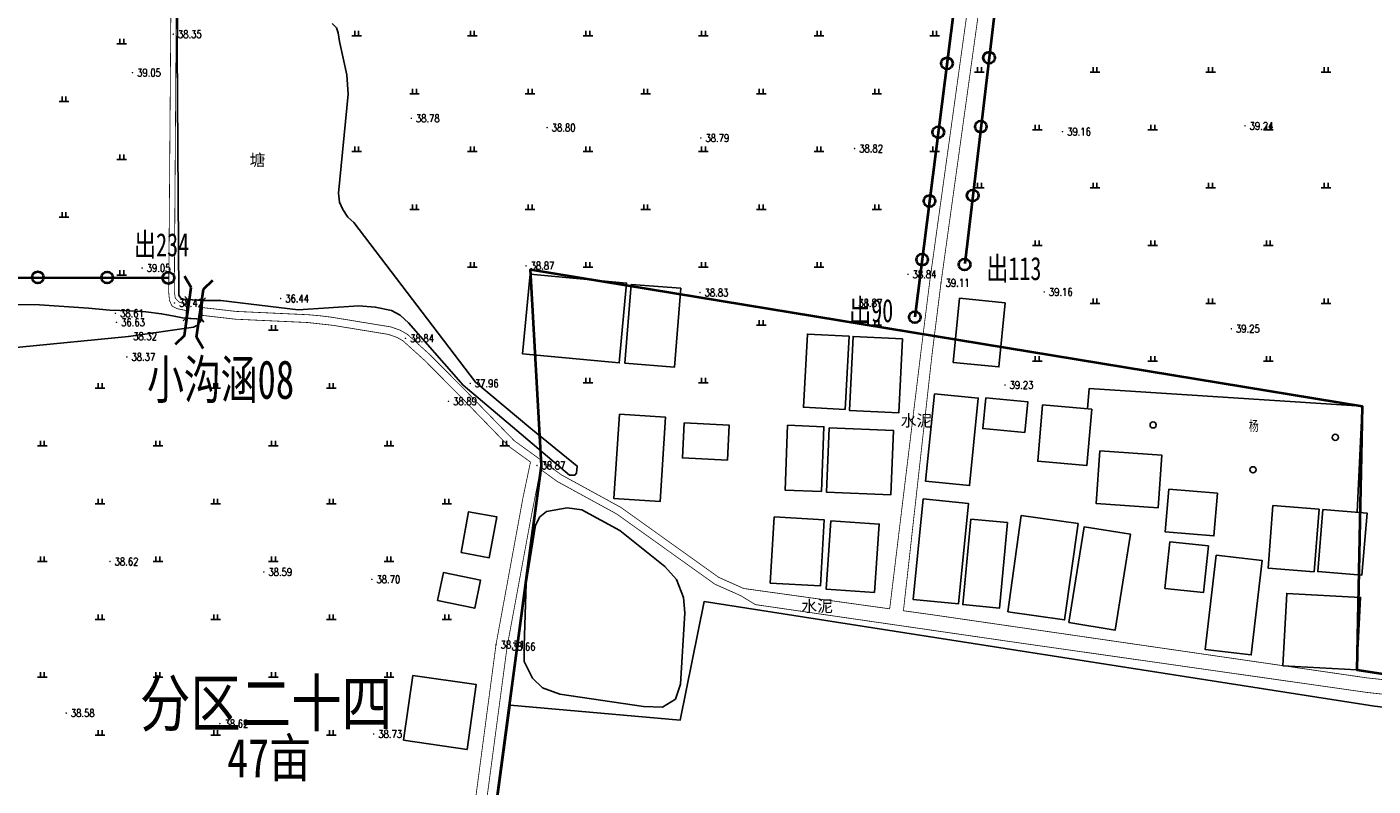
# Model space of a CAD drawing. Extents: x 464172 to 473094, y 3847158 to 3855433.
# Tile 20 of 99: x 466597 to 466947, y 3850291 to 3850488. Entities that reach past the tile are written whole.
import ezdxf
from ezdxf.enums import TextEntityAlignment as Align

# ---------------------------------------------------------------- set-up
doc = ezdxf.new("R2010")
doc.units = 0
doc.linetypes.add('X2', pattern=[10, 8, -2])
doc.linetypes.add('X31', pattern=[1.8, 1.2, -0.6])
doc.layers.get('0').update_dxf_attribs({"linetype": 'CONTINUOUS'})
doc.layers.add('ASSIST', color=7, linetype='CONTINUOUS', plot=False)
for name, color, linetype in [('DLSS', 4, 'CONTINUOUS'), ('DMTZ', 3, 'CONTINUOUS'), ('GCD', 9, 'CONTINUOUS'), ('JMD', 6, 'CONTINUOUS'), ('SXSS', 5, 'CONTINUOUS'), ('ZBTZ', 8, 'CONTINUOUS')]:
    doc.layers.add(name, color=color, linetype=linetype)
doc.layers.add('出水口', color=3, linetype='CONTINUOUS', lineweight=30)
doc.layers.add('支管', color=3, linetype='CONTINUOUS', lineweight=30)
doc.styles.add('HZ', font='rs.shx', dxfattribs={"width": 0.8, "bigfont": 'hztxt.shx'})
doc.styles.get("Standard").update_dxf_attribs({"font": 'rs.shx', "bigfont": 'hztxt.shx'})
doc.styles.add('黑体', font='simhei.ttf')
doc.linetypes.add('10411', pattern='A,2,[150,AAA.SHX,S=1,R=0,X=0,Y=1],2,[151,AAA.SHX,S=1,R=0,X=0,Y=3],1e-11', length=4)
doc.linetypes.add('10421', pattern='A,2,[150,AAA.SHX,S=0.5,R=0,X=0,Y=0.5],1e-11', length=2)
doc.linetypes.add('1161', pattern='A,0,[149,AAA.SHX,S=0.15,R=0,X=0,Y=0],-1.6', length=1.6)
doc.linetypes.add('712B', pattern='A,4,-1,4,-1,4,-1,[167,AAA.SHX,S=0.5,R=0,X=0,Y=0],8,[168,AAA.SHX,S=0.5,R=0,X=0,Y=0],-1', length=24)

# ---------------------------------------------------------------- blocks, each defined once
blk = doc.blocks.new('GC200')
at = {"linetype": 'Continuous', "const_width": 0.2, "flags": 128}
blk.add_lwpolyline([(-0.1, 0, 1), (0.1, 0, 1)], format="xyb", close=True, dxfattribs=at)
blk = doc.blocks.new('gc326')
blk.add_circle((0, 0), 0.8)
blk = doc.blocks.new('gc119')
for p, q in [((-1.25, 0), (1.25, 0)), ((-0.5, 1.3), (-0.5, 0)), ((0.5, 1.3), (0.5, 0))]:
    blk.add_line(p, q)
blk = doc.blocks.new('1243124123')
at = {"layer": 'ASSIST', "color": 8, "linetype": 'Continuous', "flags": 128}
blk.add_lwpolyline([(645.28, -703.77), (649.21, -704.02), (648.9, -708.88), (644.97, -708.63)], close=True, dxfattribs=at)
at = {"layer": 'DLSS', "color": 8, "linetype": 'Continuous', "const_width": 0.2, "flags": 128}
for points in [[(887.24, -302.18), (885.63, -336.07), (881.07, -388.21), (871.65, -466.44), (862.17, -544.25), (851.87, -620.49), (840.89, -699.46), (838.58, -717.9), (831.14, -784.51)], [(645.19, -705.19), (643.16, -704.46), (642.14, -703.48), (641.88, -701.74), (642.78, -570.8)], [(648.97, -707.88), (657.74, -708.89), (676.49, -709.75), (679.41, -710.07), (683.11, -710.49), (697.49, -712.84), (699.7, -713.62), (701.27, -714.53), (706.79, -719.51), (715.15, -727.91), (728.72, -741.88), (734.33, -745.95)], [(782.71, -959.86), (749.73, -953.94), (712.97, -947.81), (710.51, -946.74), (708.17, -944.45), (728.27, -793.81), (734.4, -760.72), (736.92, -747.82)]]:
    blk.add_lwpolyline(points, dxfattribs=at)
at = {"layer": 'DLSS', "color": 8, "linetype": 'X2', "const_width": 0.2, "flags": 128}
for points in [[(869.3, -461.24), (868.72, -466.09), (859.24, -543.88), (848.95, -620.09), (837.97, -699.08), (835.66, -717.53), (827.57, -784.01)], [(641.43, -570.75), (640.43, -701.98), (640.63, -704.03), (641.27, -705.46), (642.62, -706.16), (645.1, -706.68)], [(649.14, -705.87), (657.9, -706.87), (676.66, -707.73), (679.6, -707.99), (682.68, -708.37), (698.07, -710.89), (700.5, -711.74), (702.39, -712.81), (708.18, -718.05), (716.59, -726.49), (730.05, -740.35), (742.36, -749.27), (757.77, -757.69), (783.21, -775.86), (789.69, -778.74), (827.57, -784.01)], [(831.14, -784.51), (838.54, -785.54), (951.38, -801.91), (977.41, -804.79)]]:
    blk.add_lwpolyline(points, dxfattribs=at)
at = {"layer": 'DLSS', "color": 8, "linetype": 'X2', "const_width": 0.2, "elevation": 39.49, "flags": 128}
blk.add_lwpolyline([(87.14, -855.2), (157.28, -861.88), (422.68, -889.82), (553.34, -904.58), (578.1, -914.16), (645.97, -932.24), (681.32, -941.65), (702.55, -947.83), (703.7, -947.51), (704.52, -947.04), (705.12, -946.05), (725.38, -793.32), (732.4, -755.1), (734.33, -745.95)], dxfattribs=at)
at = {"layer": 'DLSS', "color": 8, "linetype": 'Continuous', "const_width": 0.2, "elevation": 39.2, "flags": 128}
blk.add_lwpolyline([(736.92, -747.82), (741.28, -750.98), (756.69, -759.4), (782.2, -777.62), (788.87, -780.58), (792.71, -782.92), (859.29, -792.57), (951.33, -805.68), (978.46, -808.74), (1025.52, -814.53), (1060.76, -822.82), (1086.07, -825.52), (1110.28, -826.99), (1115.09, -825.85), (1116.37, -825.72)], dxfattribs=at)
at = {"layer": 'DMTZ', "color": 8, "linetype": '10411', "flags": 128}
for points in [[(644.97, -708.63), (644.01, -708.52), (641.83, -708.09), (638.56, -707.46), (634.52, -706.96), (630.34, -706.69), (625.16, -706.55), (619.63, -706.03), (606.9, -705.15), (585.56, -705.09), (534.23, -704.09), (531.6, -704.08), (529.09, -704.65), (527.06, -705.39)], [(596.69, -716.82), (601.69, -716.11), (630, -713.34), (646.86, -710.92), (647.74, -710.52), (648.58, -709.7), (648.9, -708.88)]]:
    blk.add_lwpolyline(points, dxfattribs=at)
at = {"layer": 'JMD', "color": 8, "linetype": 'Continuous', "elevation": 39.2, "flags": 128}
blk.add_lwpolyline([(734.21, -697.2), (732.3, -717.91), (757.37, -720.22), (759.28, -699.51)], close=True, dxfattribs=at)
at = {"layer": 'JMD', "color": 8, "linetype": 'Continuous', "flags": 128}
for points in [[(760.45, -699.87), (758.85, -720.31), (771.72, -721.31), (773.32, -700.88)], [(857.52, -704.6), (855.91, -721.25), (844.09, -720.11), (845.7, -703.46)], [(816.03, -732.33), (817.06, -713.33), (806.21, -712.74), (805.18, -731.74)], [(830.89, -713.99), (829.93, -733.18), (817.1, -732.54), (818.06, -713.35)], [(839.16, -728.21), (850.58, -729.35), (848.31, -752.06), (836.89, -750.92)], [(852.49, -729.27), (863.39, -730.3), (862.64, -738.27), (851.74, -737.24)], [(757.42, -733.51), (769.4, -734.3), (767.96, -756.18), (755.99, -755.4)], [(867.26, -731.14), (880.02, -732.24), (878.77, -746.82), (866.01, -745.73)], [(774.21, -735.77), (785.88, -736.36), (785.43, -745.45), (773.75, -744.86)], [(801.07, -736.4), (810.5, -736.78), (809.83, -753.57), (800.4, -753.2)], [(811.89, -737.04), (828.56, -737.74), (827.86, -754.47), (811.19, -753.77)], [(882.1, -743), (898.21, -744.13), (897.25, -757.8), (881.14, -756.67)], [(900, -752.99), (912.63, -754.02), (911.72, -765.11), (899.09, -764.07)], [(836.26, -755.48), (847.99, -756.66), (845.39, -782.75), (833.65, -781.58)], [(927.06, -757.23), (939.02, -758.17), (937.74, -774.41), (925.78, -773.46)], [(940.02, -758.23), (938.7, -774.34), (950.15, -775.28), (951.47, -759.17)], [(716.33, -769.44), (723.65, -770.77), (725.58, -760.15), (718.26, -758.82)], [(797.55, -760.16), (810.56, -760.9), (809.58, -778.08), (796.57, -777.34)], [(812.31, -761.17), (824.85, -762.05), (823.61, -779.76), (811.07, -778.89)], [(848.61, -760.73), (846.54, -782.93), (856.08, -783.82), (858.15, -761.62)], [(858.21, -784.82), (872.97, -786.89), (876.48, -761.88), (861.72, -759.81)], [(874.07, -787.6), (886.11, -789.54), (890.12, -764.67), (878.08, -762.73)], [(899.03, -778.71), (909.04, -779.77), (910.32, -767.69), (900.3, -766.63)], [(912.31, -770.08), (909.46, -794.59), (921.4, -795.98), (924.25, -771.47)], [(710.23, -781.86), (719.88, -783.85), (721.38, -776.59), (711.73, -774.59)], [(948.79, -799.83), (949.82, -781.05), (930.65, -780), (929.62, -798.78)], [(701.37, -818.12), (717.86, -820.47), (720.26, -803.66), (703.77, -801.31)]]:
    blk.add_lwpolyline(points, close=True, dxfattribs=at)
blk.add_lwpolyline([(1111.89, -857.55), (1113.54, -832.05), (1054.8, -825.8), (1023.57, -817.44), (953.43, -809.22), (779.38, -782.14), (773.2, -812.89), (729.02, -808.97), (710.77, -944.61), (780.23, -956.06)], dxfattribs=at)
at = {"layer": 'SXSS', "color": 8, "linetype": 'Continuous'}
for p, q in [((645.28, -703.77), (644.62, -703.02)), ((645.28, -703.77), (644.97, -708.63)), ((649.21, -704.02), (648.9, -708.88)), ((649.21, -704.02), (649.96, -703.36)), ((644.97, -708.63), (644.22, -709.29)), ((648.9, -708.88), (649.56, -709.63))]:
    blk.add_line(p, q, dxfattribs=at)
at = {"layer": 'SXSS', "color": 8, "linetype": 'Continuous', "elevation": 38.35, "flags": 128}
for points in [[(649.21, -704.02), (653.97, -704.05), (674.01, -706.5), (689.8, -705.44), (694.02, -705.73), (698.22, -706.62), (700.47, -707.81), (702.65, -709.82), (716.83, -726.01), (730.76, -737.78), (744.44, -749.31), (745.85, -749.31), (746.3, -748.85), (746.47, -746.97), (734.4, -737.21), (720.03, -725.18), (688.52, -683.78), (686.91, -682.38), (685.58, -680.47), (684.74, -678.49), (684.47, -676.22), (687.05, -650.5), (686.68, -645.53), (684.79, -636.89), (684.42, -634.58), (683.94, -633.33), (682.89, -632.16)], [(643.59, -569.39), (643.51, -571.07), (642.64, -638.77), (643.09, -702.67), (643.29, -703.06), (643.61, -703.4), (644.45, -703.77), (645.28, -703.77)]]:
    blk.add_lwpolyline(points, dxfattribs=at)
at = {"layer": 'SXSS', "color": 8, "linetype": 'X31'}
for points in [[(645.28, -703.77), (649.21, -704.02)], [(648.9, -708.88), (644.97, -708.63)]]:
    blk.add_lwpolyline(points, dxfattribs=at)
at = {"layer": 'SXSS', "color": 8, "linetype": '10421', "flags": 128}
blk.add_lwpolyline([(743.89, -757.84), (738.47, -758.79), (736.8, -760.19), (735.64, -762.34), (733.22, -777.45), (732.73, -793.65), (732.67, -797.7), (734.86, -801.98), (737.47, -804.54), (741.94, -806.14), (763.64, -809.34), (768.59, -809.56), (771.98, -807.4), (773.3, -803.55), (774.4, -785.09), (774.03, -781.08), (772.27, -776.37), (769.17, -773), (757.54, -763.69), (747.69, -758.36)], close=True, dxfattribs=at)
at = {"layer": 'ZBTZ', "color": 8, "linetype": '1161', "flags": 128}
blk.add_lwpolyline([(948.92, -758.96), (950.19, -731.44), (879.38, -726.84), (878.93, -732.14)], dxfattribs=at)
at = {"layer": 'GCD', "color": 8, "linetype": 'Continuous'}
ref = blk.add_blockref('GC200', (641.61, -634.97, 38.35), dxfattribs=at)
ref.add_attrib('height', '38.35', dxfattribs={"linetype": 'Continuous', "height": 2, "style": 'HZ', "width": 0.8}).set_placement((642.81, -634.97), align=Align.MIDDLE_LEFT)
ref = blk.add_blockref('GC200', (631.02, -644.95, 39.05), dxfattribs=at)
ref.add_attrib('height', '39.05', dxfattribs={"linetype": 'Continuous', "height": 2, "style": 'HZ', "width": 0.8}).set_placement((632.22, -644.95), align=Align.MIDDLE_LEFT)
ref = blk.add_blockref('GC200', (703.39, -656.79, 38.78), dxfattribs=at)
ref.add_attrib('height', '38.78', dxfattribs={"linetype": 'Continuous', "height": 2, "style": 'HZ', "width": 0.8}).set_placement((704.59, -656.79), align=Align.MIDDLE_LEFT)
ref = blk.add_blockref('GC200', (738.65, -659.19, 38.8), dxfattribs=at)
ref.add_attrib('height', '38.80', dxfattribs={"linetype": 'Continuous', "height": 2, "style": 'HZ', "width": 0.8}).set_placement((739.85, -659.19), align=Align.MIDDLE_LEFT)
ref = blk.add_blockref('GC200', (872.44, -660.25, 39.16), dxfattribs=at)
ref.add_attrib('height', '39.16', dxfattribs={"linetype": 'Continuous', "height": 2, "style": 'HZ', "width": 0.8}).set_placement((873.64, -660.25), align=Align.MIDDLE_LEFT)
ref = blk.add_blockref('GC200', (919.8, -658.75, 39.24), dxfattribs=at)
ref.add_attrib('height', '39.24', dxfattribs={"linetype": 'Continuous', "height": 2, "style": 'HZ', "width": 0.8}).set_placement((921, -658.75), align=Align.MIDDLE_LEFT)
ref = blk.add_blockref('GC200', (778.55, -661.9, 38.79), dxfattribs=at)
ref.add_attrib('height', '38.79', dxfattribs={"linetype": 'Continuous', "height": 2, "style": 'HZ', "width": 0.8}).set_placement((779.75, -661.9), align=Align.MIDDLE_LEFT)
ref = blk.add_blockref('GC200', (818.46, -664.62, 38.82), dxfattribs=at)
ref.add_attrib('height', '38.82', dxfattribs={"linetype": 'Continuous', "height": 2, "style": 'HZ', "width": 0.8}).set_placement((819.66, -664.62), align=Align.MIDDLE_LEFT)
ref = blk.add_blockref('GC200', (633.52, -695.63, 39.05), dxfattribs=at)
ref.add_attrib('height', '39.05', dxfattribs={"linetype": 'Continuous', "height": 2, "style": 'HZ', "width": 0.8}).set_placement((634.72, -695.63), align=Align.MIDDLE_LEFT)
ref = blk.add_blockref('GC200', (733.16, -695.04, 38.87), dxfattribs=at)
ref.add_attrib('height', '38.87', dxfattribs={"linetype": 'Continuous', "height": 2, "style": 'HZ', "width": 0.8}).set_placement((734.36, -695.04), align=Align.MIDDLE_LEFT)
ref = blk.add_blockref('GC200', (832.31, -697.25, 38.84), dxfattribs=at)
ref.add_attrib('height', '38.84', dxfattribs={"linetype": 'Continuous', "height": 2, "style": 'HZ', "width": 0.8}).set_placement((833.51, -697.25), align=Align.MIDDLE_LEFT)
ref = blk.add_blockref('GC200', (840.89, -699.46, 39.11), dxfattribs=at)
ref.add_attrib('height', '39.11', dxfattribs={"linetype": 'Continuous', "height": 2, "style": 'HZ', "width": 0.8}).set_placement((842.09, -699.46), align=Align.MIDDLE_LEFT)
ref = blk.add_blockref('GC200', (778.33, -701.98, 38.83), dxfattribs=at)
ref.add_attrib('height', '38.83', dxfattribs={"linetype": 'Continuous', "height": 2, "style": 'HZ', "width": 0.8}).set_placement((779.53, -701.98), align=Align.MIDDLE_LEFT)
ref = blk.add_blockref('GC200', (867.69, -701.82, 39.16), dxfattribs=at)
ref.add_attrib('height', '39.16', dxfattribs={"linetype": 'Continuous', "height": 2, "style": 'HZ', "width": 0.8}).set_placement((868.89, -701.82), align=Align.MIDDLE_LEFT)
ref = blk.add_blockref('GC200', (641.94, -704.68, 38.42), dxfattribs=at)
ref.add_attrib('height', '38.42', dxfattribs={"linetype": 'Continuous', "height": 2, "style": 'HZ', "width": 0.8}).set_placement((643.14, -704.68), align=Align.MIDDLE_LEFT)
ref = blk.add_blockref('GC200', (669.49, -703.53, 36.44), dxfattribs=at)
ref.add_attrib('height', '36.44', dxfattribs={"linetype": 'Continuous', "height": 2, "style": 'HZ', "width": 0.8}).set_placement((670.69, -703.53), align=Align.MIDDLE_LEFT)
ref = blk.add_blockref('GC200', (818.24, -704.69, 38.87), dxfattribs=at)
ref.add_attrib('height', '38.87', dxfattribs={"linetype": 'Continuous', "height": 2, "style": 'HZ', "width": 0.8}).set_placement((819.44, -704.69), align=Align.MIDDLE_LEFT)
ref = blk.add_blockref('GC200', (626.59, -707.35, 38.61), dxfattribs=at)
ref.add_attrib('height', '38.61', dxfattribs={"linetype": 'Continuous', "height": 2, "style": 'HZ', "width": 0.8}).set_placement((627.79, -707.35), align=Align.MIDDLE_LEFT)
ref = blk.add_blockref('GC200', (626.88, -709.71, 36.63), dxfattribs=at)
ref.add_attrib('height', '36.63', dxfattribs={"linetype": 'Continuous', "height": 2, "style": 'HZ', "width": 0.8}).set_placement((628.08, -709.71), align=Align.MIDDLE_LEFT)
ref = blk.add_blockref('GC200', (630, -713.34, 38.32), dxfattribs=at)
ref.add_attrib('height', '38.32', dxfattribs={"linetype": 'Continuous', "height": 2, "style": 'HZ', "width": 0.8}).set_placement((631.2, -713.34), align=Align.MIDDLE_LEFT)
ref = blk.add_blockref('GC200', (701.89, -713.85, 38.84), dxfattribs=at)
ref.add_attrib('height', '38.84', dxfattribs={"linetype": 'Continuous', "height": 2, "style": 'HZ', "width": 0.8}).set_placement((703.09, -713.85), align=Align.MIDDLE_LEFT)
ref = blk.add_blockref('GC200', (916.26, -711.37, 39.25), dxfattribs=at)
ref.add_attrib('height', '39.25', dxfattribs={"linetype": 'Continuous', "height": 2, "style": 'HZ', "width": 0.8}).set_placement((917.46, -711.37), align=Align.MIDDLE_LEFT)
ref = blk.add_blockref('GC200', (629.56, -718.66, 38.37), dxfattribs=at)
ref.add_attrib('height', '38.37', dxfattribs={"linetype": 'Continuous', "height": 2, "style": 'HZ', "width": 0.8}).set_placement((630.76, -718.66), align=Align.MIDDLE_LEFT)
ref = blk.add_blockref('GC200', (718.69, -725.55, 37.96), dxfattribs=at)
ref.add_attrib('height', '37.96', dxfattribs={"linetype": 'Continuous', "height": 2, "style": 'HZ', "width": 0.8}).set_placement((719.89, -725.55), align=Align.MIDDLE_LEFT)
ref = blk.add_blockref('GC200', (857.49, -725.95, 39.23), dxfattribs=at)
ref.add_attrib('height', '39.23', dxfattribs={"linetype": 'Continuous', "height": 2, "style": 'HZ', "width": 0.8}).set_placement((858.69, -725.95), align=Align.MIDDLE_LEFT)
ref = blk.add_blockref('GC200', (713.04, -730.2, 38.89), dxfattribs=at)
ref.add_attrib('height', '38.89', dxfattribs={"linetype": 'Continuous', "height": 2, "style": 'HZ', "width": 0.8}).set_placement((714.24, -730.2), align=Align.MIDDLE_LEFT)
ref = blk.add_blockref('GC200', (736.03, -746.83, 38.87), dxfattribs=at)
ref.add_attrib('height', '38.87', dxfattribs={"linetype": 'Continuous', "height": 2, "style": 'HZ', "width": 0.8}).set_placement((737.23, -746.83), align=Align.MIDDLE_LEFT)
ref = blk.add_blockref('GC200', (625.19, -771.75, 38.62), dxfattribs=at)
ref.add_attrib('height', '38.62', dxfattribs={"linetype": 'Continuous', "height": 2, "style": 'HZ', "width": 0.8}).set_placement((626.39, -771.75), align=Align.MIDDLE_LEFT)
ref = blk.add_blockref('GC200', (665.1, -774.46, 38.59), dxfattribs=at)
ref.add_attrib('height', '38.59', dxfattribs={"linetype": 'Continuous', "height": 2, "style": 'HZ', "width": 0.8}).set_placement((666.3, -774.46), align=Align.MIDDLE_LEFT)
ref = blk.add_blockref('GC200', (693.15, -776.37, 38.7), dxfattribs=at)
ref.add_attrib('height', '38.70', dxfattribs={"linetype": 'Continuous', "height": 2, "style": 'HZ', "width": 0.8}).set_placement((694.35, -776.37), align=Align.MIDDLE_LEFT)
ref = blk.add_blockref('GC200', (725.38, -793.32, 38.71), dxfattribs=at)
ref.add_attrib('height', '38.71', dxfattribs={"linetype": 'Continuous', "height": 2, "style": 'HZ', "width": 0.8}).set_placement((726.58, -793.32), align=Align.MIDDLE_LEFT)
ref = blk.add_blockref('GC200', (728.27, -793.81, 38.66), dxfattribs=at)
ref.add_attrib('height', '38.66', dxfattribs={"linetype": 'Continuous', "height": 2, "style": 'HZ', "width": 0.8}).set_placement((729.47, -793.81), align=Align.MIDDLE_LEFT)
ref = blk.add_blockref('GC200', (613.82, -811.06, 38.58), dxfattribs=at)
ref.add_attrib('height', '38.58', dxfattribs={"linetype": 'Continuous', "height": 2, "style": 'HZ', "width": 0.8}).set_placement((615.02, -811.06), align=Align.MIDDLE_LEFT)
ref = blk.add_blockref('GC200', (653.72, -813.78, 38.62), dxfattribs=at)
ref.add_attrib('height', '38.62', dxfattribs={"linetype": 'Continuous', "height": 2, "style": 'HZ', "width": 0.8}).set_placement((654.92, -813.78), align=Align.MIDDLE_LEFT)
ref = blk.add_blockref('GC200', (693.63, -816.49, 38.73), dxfattribs=at)
ref.add_attrib('height', '38.73', dxfattribs={"linetype": 'Continuous', "height": 2, "style": 'HZ', "width": 0.8}).set_placement((694.83, -816.49), align=Align.MIDDLE_LEFT)
at = {"layer": 'ZBTZ', "color": 8, "linetype": 'Continuous'}
for name, p in [('gc119', (689.23, -635.4)), ('gc119', (719.23, -635.4)), ('gc119', (749.23, -635.4)), ('gc119', (779.23, -635.4)), ('gc119', (809.23, -635.4)), ('gc119', (839.23, -635.4)), ('gc119', (628.24, -637.46)), ('gc119', (850.86, -644.79)), ('gc119', (880.86, -644.79)), ('gc119', (910.86, -644.79)), ('gc119', (940.86, -644.79)), ('gc119', (704.23, -650.4)), ('gc119', (734.23, -650.4)), ('gc119', (764.23, -650.4)), ('gc119', (794.23, -650.4)), ('gc119', (824.23, -650.4)), ('gc119', (613.24, -652.46)), ('gc119', (865.86, -659.79)), ('gc119', (895.86, -659.79)), ('gc119', (925.86, -659.79)), ('gc119', (628.24, -667.46)), ('gc119', (689.23, -665.4)), ('gc119', (719.23, -665.4)), ('gc119', (749.23, -665.4)), ('gc119', (779.23, -665.4)), ('gc119', (809.23, -665.4)), ('gc119', (839.23, -665.4)), ('gc119', (850.86, -674.79)), ('gc119', (880.86, -674.79)), ('gc119', (910.86, -674.79)), ('gc119', (940.86, -674.79)), ('gc119', (613.24, -682.46)), ('gc119', (704.23, -680.4)), ('gc119', (734.23, -680.4)), ('gc119', (764.23, -680.4)), ('gc119', (794.23, -680.4)), ('gc119', (824.23, -680.4)), ('gc119', (865.86, -689.79)), ('gc119', (895.86, -689.79)), ('gc119', (925.86, -689.79)), ('gc119', (719.23, -695.4)), ('gc119', (749.23, -695.4)), ('gc119', (779.23, -695.4)), ('gc119', (809.23, -695.4)), ('gc119', (628.24, -697.46)), ('gc119', (880.86, -704.79)), ('gc119', (910.86, -704.79)), ('gc119', (940.86, -704.79)), ('gc119', (794.23, -710.4)), ('gc119', (824.23, -710.4)), ('gc119', (667.62, -711.77)), ('gc119', (865.86, -719.79)), ('gc119', (895.86, -719.79)), ('gc119', (925.86, -719.79)), ('gc119', (622.62, -726.77)), ('gc119', (652.62, -726.77)), ('gc119', (682.62, -726.77)), ('gc119', (749.23, -725.4)), ('gc119', (779.23, -725.4)), ('gc326', (895.96, -736.3)), ('gc119', (607.62, -741.77)), ('gc119', (637.62, -741.77)), ('gc119', (667.62, -741.77)), ('gc119', (697.62, -741.77)), ('gc119', (727.62, -741.77)), ('gc326', (943.23, -739.55)), ('gc326', (921.88, -747.95)), ('gc119', (622.62, -756.77)), ('gc119', (652.62, -756.77)), ('gc119', (682.62, -756.77)), ('gc119', (712.62, -756.77)), ('gc119', (607.62, -771.77)), ('gc119', (637.62, -771.77)), ('gc119', (667.62, -771.77)), ('gc119', (697.62, -771.77)), ('gc119', (622.62, -786.77)), ('gc119', (652.62, -786.77)), ('gc119', (682.62, -786.77)), ('gc119', (712.62, -786.77)), ('gc119', (607.62, -801.77)), ('gc119', (637.62, -801.77)), ('gc119', (667.62, -801.77)), ('gc119', (697.62, -801.77)), ('gc119', (622.62, -816.77)), ('gc119', (652.62, -816.77)), ('gc119', (682.62, -816.77))]:
    blk.add_blockref(name, p, dxfattribs=at)
at = {"layer": 'DLSS', "color": 8, "linetype": 'Continuous', "style": '黑体'}
for p in [(834.54, -735.14), (808.74, -783.25)]:
    blk.add_text('水泥', height=3, dxfattribs=at).set_placement(p, align=Align.MIDDLE)
at = {"layer": 'SXSS', "color": 8, "linetype": 'Continuous', "style": '黑体'}
blk.add_text('塘', height=3, dxfattribs=at).set_placement((663.49, -667.53), align=Align.MIDDLE)
at = {"layer": 'ZBTZ', "color": 8, "linetype": 'Continuous', "style": 'HZ', "width": 0.8}
blk.add_text('杨', height=3, dxfattribs=at).set_placement((922.1, -736.51), align=Align.MIDDLE)
blk = doc.blocks.new('qiao')
at = {"color": 1, "lineweight": 40, "flags": 128}
for points in [[(-10.33, 2.02), (-14.5, 5.36)], [(-10.33, 2.02), (9.66, 2.02)], [(9.66, 2.02), (13.84, 5.36)], [(-10.33, -3.01), (-14.5, -6.35)], [(-10.33, -3.01), (9.66, -3.01)], [(9.66, -3.01), (13.84, -6.35)]]:
    blk.add_lwpolyline(points, dxfattribs=at)

msp = doc.modelspace()

# ---------------------------------------------------------------- linework, layer by layer
at = {"color": 221, "linetype": '712B', "lineweight": 40, "ltscale": 2, "flags": 128}
msp.add_lwpolyline([(466129.69, 3851042.89), (466054.52, 3849966.47), (466700.38, 3849940.82), (466706.35, 3849997.38), (466676.56, 3850003.39), (466707.66, 3850176.21), (466704.46, 3850176.73), (466730.92, 3850374.51), (466728.05, 3850425.3), (466943.88, 3850389.9), (466942.48, 3850321.51), (467106.76, 3850296.39), (467110.13, 3850296.82), (467095.11, 3850976.92)], close=True, dxfattribs=at)
at = {"layer": '出水口', "color": 3, "lineweight": 40}
for centre in [(466847.05, 3850480.28), (466836.13, 3850478.81), (466844.93, 3850462.41), (466833.87, 3850460.95), (466842.82, 3850444.53), (466831.6, 3850443.1), (466829.68, 3850427.91), (466840.7, 3850426.65), (466600.13, 3850423.29), (466618.13, 3850423.27), (466634.02, 3850423.16, 39.18), (466827.78, 3850412.97)]:
    msp.add_circle(centre, 1.5, dxfattribs=at)
at = {"layer": '支管', "color": 3, "lineweight": 40, "flags": 128}
for points in [[(466876.07, 3850838.18), (466868.98, 3850737.75), (466827.78, 3850412.97)], [(466884.73, 3850837.95), (466882.78, 3850782.31), (466840.73, 3850426.89)]]:
    msp.add_lwpolyline(points, dxfattribs=at)
at = {"layer": '支管', "color": 3, "lineweight": 40, "elevation": 39.18, "flags": 128}
msp.add_lwpolyline([(466375.13, 3850423.64), (466634.02, 3850423.16)], dxfattribs=at)

# ---------------------------------------------------------------- block references
at = {"linetype": 'Continuous'}
msp.add_blockref('1243124123', (465993.69, 3851121.34), dxfattribs=at)
at = {"color": 3, "lineweight": -3, "xscale": 0.6300000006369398, "yscale": 0.6300000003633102, "zscale": 0.6300000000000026, "rotation": 82.03813504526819}
msp.add_blockref('qiao', (466640.39, 3850414.48), dxfattribs=at)

# ---------------------------------------------------------------- texts
at = {"color": 3, "lineweight": 40, "char_height": 6, "width": 34.7286, "attachment_point": 1}
for s, insert in [('{\\fSimHei|b0|i0|c134|p2;\\W0.7;出234}', (466625.11, 3850434.77)), ('{\\fSimHei|b0|i0|c134|p2;\\W0.7;出113}', (466846.34, 3850428.6)), ('{\\fSimHei|b0|i0|c134|p2;\\W0.7;出90}', (466810.74, 3850417.68))]:
    msp.add_mtext(s, dxfattribs=dict(at, insert=insert))
at = {"color": 1, "linetype": 'Continuous', "lineweight": 50, "attachment_point": 1}
for s, insert, char_height in [('{\\fSimHei|b0|i0|c134|p2;\\W0.7;小沟涵08}', (466628.52, 3850401.81), 10), ('{\\fSimSun|b0|i0|c134|p2;\\W0.8;分区二十四}', (466626.64, 3850318.83), 12), ('{\\fSimSun|b0|i0|c134|p2;\\W0.8;47亩}', (466649.29, 3850303.64), 10)]:
    msp.add_mtext(s, dxfattribs=dict(at, insert=insert, char_height=char_height))

doc.saveas('drawing.dxf')
